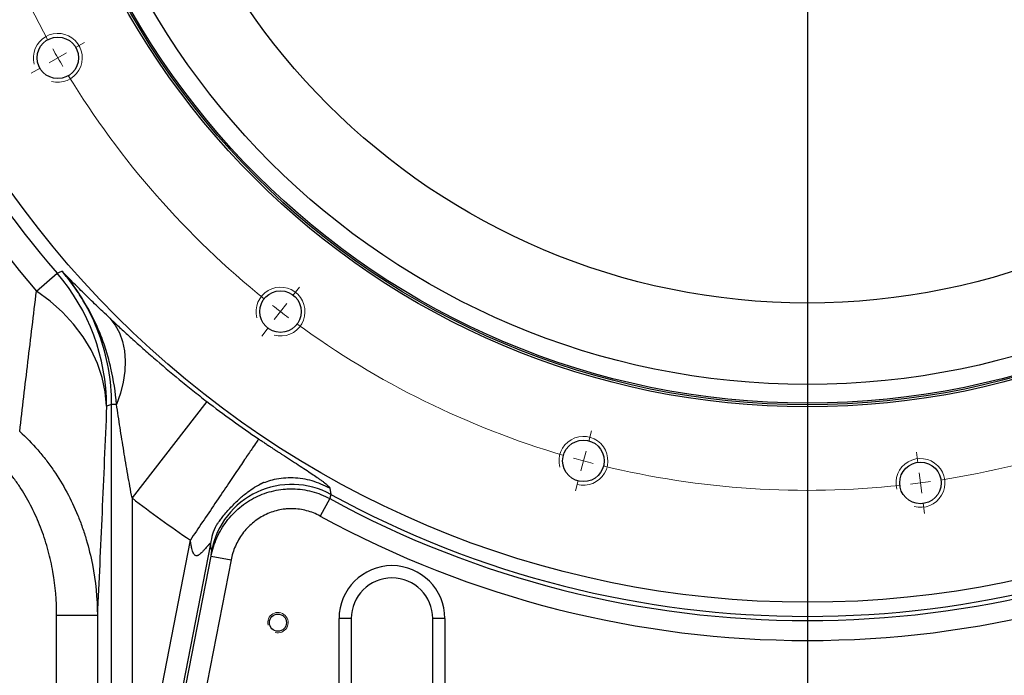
# Model space of a CAD drawing. Header units: millimetres. Extents: x -1 to 10933, y 0 to 7722.
# Tile 111 of 122: x 7496 to 8125, y 5099 to 5517. Entities that reach past the tile are written whole.
import ezdxf

# ---------------------------------------------------------------- set-up
doc = ezdxf.new("R2010")
doc.units = ezdxf.units.MM
doc.header["$LTSCALE"] = 13
doc.header["$PDSIZE"] = -1
doc.dimstyles.new('副本 efort-st-2', dxfattribs={"dimtxt": 100, "dimasz": 50, "dimexe": 1.25, "dimexo": 0.625, "dimtad": 1, "dimdec": 0, "dimlfac": 0.38492, "dimdsep": 46, "dimtxsty": 'Standard', "dimcen": 2.5, "dimclrd": 3, "dimclre": 3, "dimadec": 0, "dimazin": 0, "dimtfac": 1, "dimtmove": 0, "dimatfit": 3, "dimfxl": 1, "dimarcsym": 0})

# ---------------------------------------------------------------- blocks, each defined once
blk = doc.blocks.new('SW_CENTERMARKSYMBOL_10')
at = {"color": 0, "linetype": 'Continuous', "lineweight": 18}
for p, q in [((478.48, 263.25), (478.48, -282.75)), ((11.26, 6.5), (17.11, 9.88)), ((0, 0), (-5.63, -3.25)), ((0, 0), (5.63, 3.25)), ((-11.26, -6.5), (-17.11, -9.88)), ((150.05, -151.76), (154.17, -146.4)), ((142.14, -162.08), (146.1, -156.92)), ((142.14, -162.08), (138.18, -167.23)), ((134.22, -172.39), (130.11, -177.75)), ((338.85, -244.87), (340.6, -238.34)), ((335.48, -257.42), (337.16, -251.15)), ((335.48, -257.42), (333.8, -263.7)), ((548.9, -258.63), (548.02, -251.93)), ((332.12, -269.98), (330.37, -276.51)), ((550.59, -271.52), (549.75, -265.08)), ((550.59, -271.52), (551.44, -277.97)), ((552.29, -284.41), (553.17, -291.11))]:
    blk.add_line(p, q, dxfattribs=at)
for start, end in [(188.84814, 208.65186), (209.32593, 210), (210, 210.67407), (211.34814, 231.15186), (231.82593, 232.5), (232.5, 233.17407), (233.84814, 253.65186), (278.84814, 298.65186), (254.32593, 255), (255, 255.67407), (256.34814, 276.15186), (276.82593, 277.5), (277.5, 278.17407)]:
    blk.add_arc((478.48, 276.25), 552.5, start, end, dxfattribs=at)
blk = doc.blocks.new('*D171')
at = {"color": 3, "lineweight": -2}
for p, q in [((7998.31, 5769.29), (6748.91, 5769.29)), ((6750.16, 5719.29), (6750.16, 5273.29)), ((7218.31, 5223.29), (6748.91, 5223.29))]:
    blk.add_line(p, q, dxfattribs=at)
at = {"color": 3}
for points in [[(6758.49, 5719.29), (6741.83, 5719.29), (6750.16, 5769.29)], [(6741.83, 5273.29), (6758.49, 5273.29), (6750.16, 5223.29)]]:
    blk.add_solid(points, dxfattribs=at)
at = {"layer": 'Defpoints', "color": 0}
for p in [(7998.94, 5769.29), (6750.16, 5223.29), (7218.94, 5223.29)]:
    blk.add_point(p, dxfattribs=at)
at = {"color": 0, "insert": (6699.54, 5497.64), "char_height": 100, "attachment_point": 5, "rotation": 90}
blk.add_mtext('210', dxfattribs=at)
blk = doc.blocks.new('*D174')
at = {"color": 3, "lineweight": -2}
for p, q in [((7998.31, 5769.29), (6591.86, 5769.29)), ((6593.11, 5719.29), (6593.11, 5156.16)), ((7426.08, 5106.16), (6591.86, 5106.16))]:
    blk.add_line(p, q, dxfattribs=at)
at = {"color": 3}
for points in [[(6601.45, 5719.29), (6584.78, 5719.29), (6593.11, 5769.29)], [(6584.78, 5156.16), (6601.45, 5156.16), (6593.11, 5106.16)]]:
    blk.add_solid(points, dxfattribs=at)
at = {"layer": 'Defpoints', "color": 0}
for p in [(7998.94, 5769.29), (6593.11, 5106.16), (7426.71, 5106.16)]:
    blk.add_point(p, dxfattribs=at)
at = {"color": 0, "insert": (6538.58, 5437.72), "char_height": 100, "attachment_point": 5, "rotation": 90}
blk.add_mtext('255±0.03', dxfattribs=at)
blk = doc.blocks.new('*D176')
at = {"color": 3, "lineweight": -2}
for p, q in [((7998.31, 5769.29), (6278.28, 5769.29)), ((6279.53, 5719.29), (6279.53, 4828.69)), ((7818.23, 4778.69), (6278.28, 4778.69))]:
    blk.add_line(p, q, dxfattribs=at)
at = {"color": 3}
for points in [[(6287.86, 5719.29), (6271.2, 5719.29), (6279.53, 5769.29)], [(6271.2, 4828.69), (6287.86, 4828.69), (6279.53, 4778.69)]]:
    blk.add_solid(points, dxfattribs=at)
at = {"layer": 'Defpoints', "color": 0}
for p in [(7998.94, 5769.29), (6279.53, 4778.69), (7818.86, 4778.69)]:
    blk.add_point(p, dxfattribs=at)
at = {"color": 0, "insert": (6228.91, 5283.44), "char_height": 100, "attachment_point": 5, "rotation": 90}
blk.add_mtext('381', dxfattribs=at)
blk = doc.blocks.new('*D178')
at = {"color": 3, "lineweight": -2}
for p, q in [((7998.94, 5768.67), (7998.94, 4518.44)), ((7426.94, 5105.67), (7426.94, 4518.44)), ((7476.94, 4519.69), (7948.94, 4519.69))]:
    blk.add_line(p, q, dxfattribs=at)
at = {"color": 3}
for points in [[(7476.94, 4528.02), (7476.94, 4511.36), (7426.94, 4519.69)], [(7948.94, 4511.36), (7948.94, 4528.02), (7998.94, 4519.69)]]:
    blk.add_solid(points, dxfattribs=at)
at = {"layer": 'Defpoints', "color": 0}
for p in [(7998.94, 5769.29), (7426.94, 5106.29), (7998.94, 4519.69)]:
    blk.add_point(p, dxfattribs=at)
at = {"color": 0, "insert": (7687.57, 4574.23), "char_height": 100, "attachment_point": 5}
blk.add_mtext('220±0.03', dxfattribs=at)
blk = doc.blocks.new('*D179')
at = {"color": 3, "lineweight": -2}
for p, q in [((7998.94, 5768.67), (7998.94, 4329.11)), ((7364.54, 5186.27), (7364.54, 4329.11)), ((7414.54, 4330.36), (7948.94, 4330.36))]:
    blk.add_line(p, q, dxfattribs=at)
at = {"color": 3}
for points in [[(7414.54, 4338.69), (7414.54, 4322.03), (7364.54, 4330.36)], [(7948.94, 4322.03), (7948.94, 4338.69), (7998.94, 4330.36)]]:
    blk.add_solid(points, dxfattribs=at)
at = {"layer": 'Defpoints', "color": 0}
for p in [(7998.94, 5769.29), (7364.54, 5186.89), (7998.94, 4330.36)]:
    blk.add_point(p, dxfattribs=at)
at = {"color": 0, "insert": (7657.88, 4380.98), "char_height": 100, "attachment_point": 5}
blk.add_mtext('244', dxfattribs=at)
blk = doc.blocks.new('*D180')
at = {"color": 3, "lineweight": -2}
for p, q in [((7998.94, 5768.67), (7998.94, 4332.82)), ((8633.34, 5186.27), (8633.34, 4332.82)), ((8048.94, 4334.07), (8583.34, 4334.07))]:
    blk.add_line(p, q, dxfattribs=at)
at = {"color": 3}
for points in [[(8048.94, 4342.41), (8048.94, 4325.74), (7998.94, 4334.07)], [(8583.34, 4325.74), (8583.34, 4342.41), (8633.34, 4334.07)]]:
    blk.add_solid(points, dxfattribs=at)
at = {"layer": 'Defpoints', "color": 0}
for p in [(7998.94, 5769.29), (8633.34, 5186.89), (8633.34, 4334.07)]:
    blk.add_point(p, dxfattribs=at)
at = {"color": 0, "insert": (8322.39, 4384.7), "char_height": 100, "attachment_point": 5}
blk.add_mtext('244', dxfattribs=at)
blk = doc.blocks.new('*D184')
at = {"color": 3, "lineweight": -2}
for p, q in [((7999.56, 5769.29), (9392.65, 5769.29)), ((9391.4, 5719.29), (9391.4, 5236.89)), ((8633.96, 5186.89), (9392.65, 5186.89))]:
    blk.add_line(p, q, dxfattribs=at)
at = {"color": 3}
for points in [[(9399.73, 5719.29), (9383.07, 5719.29), (9391.4, 5769.29)], [(9383.07, 5236.89), (9399.73, 5236.89), (9391.4, 5186.89)]]:
    blk.add_solid(points, dxfattribs=at)
at = {"layer": 'Defpoints', "color": 0}
for p in [(7998.94, 5769.29), (8633.34, 5186.89), (9391.4, 5186.89)]:
    blk.add_point(p, dxfattribs=at)
at = {"color": 0, "insert": (9340.78, 5478.09), "char_height": 100, "attachment_point": 5, "rotation": 90}
blk.add_mtext('224', dxfattribs=at)

msp = doc.modelspace()

# ---------------------------------------------------------------- linework, layer by layer
at = {"color": 7, "linetype": 'Continuous', "lineweight": 25}
for p, q in [((7506.85, 5344.11), (7519.97, 5355.45)), ((7519.97, 5355.45), (7523.07, 5356.81)), ((7615.51, 5273.6), (7567.81, 5211.94)), ((7554.82, 5271.71), (7551.58, 5270.51)), ((7557.9, 5271.71), (7554.82, 5271.71)), ((7554.82, 5033.55), (7554.82, 5271.71)), ((7694.02, 5218.24), (7694.67, 5214.22)), ((7567.81, 5211.94), (7567.81, 5033.55)), ((7694, 5211.55), (7687.9, 5200.38)), ((7578.96, 5050.9), (7605.04, 5185.03)), ((7617.82, 5182.69), (7591.72, 5048.42)), ((7618.65, 5178.57), (7617.82, 5182.69)), ((7594.32, 5051.52), (7618.28, 5174.79)), ((7631.04, 5172.31), (7607.08, 5049.04)), ((7618.28, 5174.79), (7631.04, 5172.31)), ((7545.69, 5136.95), (7519.71, 5136.95)), ((7519.71, 5033.55), (7519.71, 5136.95)), ((7545.69, 5136.95), (7545.69, 5033.55)), ((7699.94, 5004.89), (7699.94, 5134.89)), ((7707.74, 5134.89), (7699.94, 5134.89)), ((7707.74, 5134.89), (7707.74, 5004.89)), ((7767.54, 5134.89), (7759.74, 5134.89)), ((7759.74, 5004.89), (7759.74, 5134.89)), ((7767.54, 5134.89), (7767.54, 5004.89))]:
    msp.add_line(p, q, dxfattribs=at)
at = {"color": 7, "linetype": 'Continuous', "lineweight": 25, "flags": 128}
for points in [[(7551.58, 5270.51), (7550.75, 5279.7), (7548.82, 5288.82), (7545.8, 5297.78), (7541.71, 5306.5), (7536.59, 5314.92), (7530.49, 5322.95), (7523.46, 5330.54), (7515.56, 5337.61), (7506.85, 5344.11)], [(7553.71, 5326.67), (7557.09, 5322.31), (7559.78, 5317.36), (7561.76, 5311.88), (7562.99, 5305.93), (7563.48, 5299.58), (7563.2, 5292.9), (7562.17, 5285.98), (7560.4, 5278.89), (7557.9, 5271.71)]]:
    msp.add_lwpolyline(points, dxfattribs=at)
at = {"color": 7, "linetype": 'Continuous', "lineweight": 25}
for centre, radius in [((7998.94, 5769.29), 624), ((7998.94, 5769.29), 499.2), ((7998.94, 5769.29), 497.9), ((7998.94, 5769.29), 496.86), ((7998.94, 5769.29), 484.9), ((7998.94, 5769.29), 432.9), ((7520.46, 5493.04), 13.26), ((7662.6, 5330.96), 13.26), ((7855.94, 5235.62), 13.26), ((8071.05, 5221.52), 13.26), ((7660.94, 5132.29), 5.46)]:
    msp.add_circle(centre, radius, dxfattribs=at)
for centre, radius, start, end in [((7998.94, 5769.29), 650.33, 125.08959, 220.8279), ((7998.94, 5769.29), 632.99, 125.39965, 220.8279), ((7998.94, 5769.29), 1038.9, 199.47122, 249.57714), ((7421.49, 5270.45), 130.08, 0.02669, 40.8012), ((7998.94, 5769.29), 626.68, 232.27743, 236.01259), ((7669.71, 5168.58), 52.02, 61.32484, 168.92631), ((7998.94, 5769.29), 704.64, 232.27743, 236.01259), ((7998.94, 5769.29), 635.66, 241.33323, 298.66677), ((7998.94, 5769.29), 632.99, 241.27028, 298.72972), ((7998.94, 5769.29), 648.39, 241.33323, 298.66677), ((7733.74, 5134.89), 33.8, 0, 180), ((7733.74, 5134.89), 26, 0, 180)]:
    msp.add_arc(centre, radius, start, end, dxfattribs=at)
at = {"color": 7, "linetype": 'Continuous', "lineweight": 18}
for centre, radius in [((7520.46, 5493.04), 15.6), ((7662.6, 5330.96), 15.6), ((7855.94, 5235.62), 15.6), ((8071.05, 5221.52), 15.6), ((7660.94, 5132.29), 6.5)]:
    msp.add_arc(centre, radius, 255, 195, dxfattribs=at)
at = {"color": 7, "linetype": 'Continuous', "lineweight": 25}
for points, knots in [([(7553.71, 5326.67), (7550.62, 5329.58), (7547.72, 5332.34), (7542.21, 5337.65), (7539.61, 5340.19), (7534.6, 5345.12), (7532.21, 5347.51), (7528.72, 5351.03), (7527.57, 5352.19), (7525.87, 5353.93), (7525.31, 5354.5), (7524.19, 5355.66), (7523.63, 5356.24), (7523.07, 5356.81)], [0, 0, 0, 0, 0.25, 0.25, 0.5, 0.5, 0.75, 0.75, 0.875, 0.875, 0.9375, 0.9375, 1, 1, 1, 1]), ([(7557.9, 5271.71), (7557.25, 5279.5), (7556.1, 5287.18), (7553.5, 5298.53), (7552.49, 5302.29), (7550.17, 5309.73), (7548.85, 5313.43), (7544.48, 5324.28), (7541, 5331.23), (7534.9, 5341.23), (7532.71, 5344.49), (7529.25, 5349.23), (7528.06, 5350.78), (7526.23, 5353.07), (7525.3, 5354.21), (7524.35, 5355.33), (7523.71, 5356.07), (7523.39, 5356.45), (7523.07, 5356.81)], [0, 0, 0, 0, 0.25, 0.25, 0.375, 0.375, 0.5, 0.5, 0.75, 0.75, 0.875, 0.875, 0.9375, 0.9375, 0.96875, 0.984375, 0.984375, 1, 1, 1, 1]), ([(7554.82, 5271.71), (7554.82, 5279.5), (7554.13, 5287.16), (7551.42, 5302.23), (7549.4, 5309.65), (7543.99, 5324.24), (7540.65, 5331.23), (7534.71, 5341.27), (7532.57, 5344.52), (7528.04, 5350.82), (7525.62, 5353.87), (7523.07, 5356.81)], [0, 0, 0, 0, 0.25, 0.25, 0.5, 0.5, 0.75, 0.75, 0.875, 0.875, 1, 1, 1, 1]), ([(7496.12, 5254.39), (7497.84, 5269.05), (7499.59, 5283.84), (7503.16, 5313.72), (7504.98, 5328.82), (7506.85, 5344.11)], [0, 0, 0, 0, 0.5, 0.5, 1, 1, 1, 1]), ([(7553.71, 5326.67), (7555.69, 5324.81), (7557.77, 5322.87), (7562.08, 5318.86), (7564.32, 5316.8), (7568.97, 5312.57), (7571.38, 5310.41), (7575.11, 5307.08), (7576.37, 5305.96), (7578.95, 5303.7), (7580.26, 5302.56), (7586.88, 5296.82), (7592.35, 5292.19), (7600.83, 5285.23), (7603.7, 5282.9), (7608.09, 5279.4), (7609.57, 5278.23), (7612.53, 5275.91), (7614.02, 5274.75), (7615.51, 5273.6)], [0, 0, 0, 0, 0.125, 0.125, 0.25, 0.25, 0.375, 0.375, 0.4375, 0.4375, 0.5, 0.5, 0.75, 0.75, 0.875, 0.875, 0.9375, 0.9375, 1, 1, 1, 1]), ([(7551.58, 5270.51), (7550.62, 5247.4), (7549.65, 5224.8), (7547.69, 5180.36), (7546.69, 5158.51), (7545.69, 5136.95)], [0, 0, 0, 0, 0.5, 0.5, 1, 1, 1, 1]), ([(7567.81, 5211.94), (7566.89, 5216.92), (7566, 5221.92), (7564.26, 5231.9), (7563.41, 5236.89), (7561.77, 5246.87), (7560.97, 5251.86), (7559.41, 5261.81), (7558.65, 5266.77), (7557.9, 5271.71)], [0, 0, 0, 0, 0.25, 0.25, 0.5, 0.5, 0.75, 0.75, 1, 1, 1, 1]), ([(7496.12, 5254.39), (7500.22, 5250.68), (7504.07, 5246.75), (7509.48, 5240.51), (7511.23, 5238.37), (7514.6, 5234.01), (7516.21, 5231.79), (7520.84, 5225.02), (7523.66, 5220.37), (7528.79, 5210.79), (7531.1, 5205.87), (7534.21, 5198.3), (7535.18, 5195.74), (7537, 5190.57), (7537.85, 5187.94), (7540.19, 5180.07), (7541.48, 5174.78), (7544.59, 5158.77), (7545.65, 5147.94), (7545.69, 5136.95)], [0, 0, 0, 0, 0.125, 0.125, 0.1875, 0.1875, 0.25, 0.25, 0.375, 0.375, 0.5, 0.5, 0.5625, 0.5625, 0.625, 0.625, 0.75, 0.75, 1, 1, 1, 1]), ([(7648.61, 5249.67), (7648.53, 5249.54), (7648.21, 5249.08), (7647.07, 5247.38), (7646.24, 5246.14), (7644.02, 5242.85), (7642.63, 5240.8), (7639.34, 5235.92), (7637.44, 5233.09), (7633.21, 5226.83), (7630.89, 5223.39), (7625.99, 5216.11), (7623.41, 5212.28), (7618.15, 5204.48), (7615.47, 5200.51), (7610.18, 5192.66), (7607.56, 5188.78), (7605.04, 5185.03)], [0, 0, 0, 0, 0.125, 0.125, 0.25, 0.25, 0.375, 0.375, 0.5, 0.5, 0.625, 0.625, 0.75, 0.75, 0.875, 0.875, 1, 1, 1, 1]), ([(7648.61, 5249.67), (7648.98, 5249.42), (7649.7, 5248.94), (7650.78, 5248.21), (7651.85, 5247.5), (7652.91, 5246.79), (7653.95, 5246.1), (7654.98, 5245.41), (7656, 5244.73), (7657.01, 5244.07), (7658.01, 5243.41), (7658.99, 5242.76), (7659.97, 5242.12), (7660.93, 5241.49), (7661.87, 5240.87), (7662.81, 5240.26), (7665.27, 5238.66), (7669.13, 5236.15), (7674.16, 5232.9), (7678.74, 5229.93), (7682.79, 5227.26), (7685.72, 5225.27), (7687.88, 5223.76), (7689.48, 5222.59), (7690.85, 5221.54), (7691.81, 5220.76), (7692.47, 5220.17), (7692.92, 5219.75), (7693.29, 5219.37), (7693.59, 5219.02), (7693.81, 5218.72), (7693.97, 5218.45), (7694, 5218.31), (7694.02, 5218.24)], [0, 0, 0, 0, 0.011228, 0.02233, 0.033312, 0.04418, 0.054938, 0.065594, 0.076152, 0.086619, 0.097003, 0.107308, 0.117543, 0.127713, 0.137826, 0.147889, 0.157909, 0.218054, 0.27809, 0.345825, 0.418291, 0.497217, 0.550524, 0.607376, 0.667978, 0.732499, 0.768916, 0.805903, 0.843479, 0.88166, 0.920464, 0.959906, 1, 1, 1, 1]), ([(7519.71, 5136.95), (7519.71, 5146.3), (7518.91, 5155.53), (7516.52, 5169.21), (7515.53, 5173.74), (7513.71, 5180.48), (7513.06, 5182.73), (7511.64, 5187.18), (7510.88, 5189.38), (7508.45, 5195.9), (7506.63, 5200.16), (7502.57, 5208.46), (7500.33, 5212.5), (7496.64, 5218.41), (7495.35, 5220.35), (7492.65, 5224.17), (7491.24, 5226.05), (7486.87, 5231.53), (7483.74, 5235), (7480.39, 5238.28)], [0, 0, 0, 0, 0.25, 0.25, 0.375, 0.375, 0.4375, 0.4375, 0.5, 0.5, 0.625, 0.625, 0.75, 0.75, 0.8125, 0.8125, 0.875, 0.875, 1, 1, 1, 1]), ([(7618.28, 5174.79), (7619.07, 5178.82), (7620.29, 5182.69), (7622.76, 5188.26), (7623.69, 5190.08), (7625.78, 5193.63), (7626.91, 5195.33), (7630.58, 5200.2), (7633.37, 5203.15), (7638.12, 5207.1), (7639.77, 5208.31), (7643.18, 5210.53), (7644.95, 5211.53), (7648.59, 5213.33), (7650.48, 5214.13), (7654.37, 5215.51), (7656.33, 5216.07), (7660.3, 5216.96), (7662.31, 5217.29), (7665.35, 5217.6), (7666.37, 5217.67), (7668.41, 5217.76), (7669.45, 5217.77), (7674.58, 5217.68), (7678.61, 5217.12), (7684.54, 5215.56), (7686.5, 5214.92), (7690.33, 5213.4), (7692.19, 5212.53), (7694, 5211.55)], [0, 0, 0, 0, 0.125, 0.125, 0.1875, 0.1875, 0.25, 0.25, 0.375, 0.375, 0.4375, 0.4375, 0.5, 0.5, 0.5625, 0.5625, 0.625, 0.625, 0.6875, 0.6875, 0.71875, 0.71875, 0.75, 0.75, 0.875, 0.875, 0.9375, 0.9375, 1, 1, 1, 1]), ([(7622.19, 5195.29), (7622.19, 5195.29), (7622.19, 5195.28), (7622.22, 5195.3), (7622.26, 5195.34), (7622.36, 5195.46), (7622.63, 5195.82), (7623.21, 5196.61), (7624.33, 5198.11), (7626.87, 5201.39), (7630.88, 5206.05), (7636.15, 5211.32), (7641.2, 5215.55), (7645.06, 5218.21), (7647.64, 5219.74), (7649.25, 5220.62), (7650.63, 5221.31), (7651.53, 5221.72), (7651.99, 5221.93), (7652.14, 5222), (7652.11, 5221.99), (7652.1, 5221.99)], [0, 0, 0, 0, 0.000804, 0.003883, 0.007095, 0.010639, 0.019267, 0.04407, 0.080735, 0.148878, 0.330512, 0.50949, 0.666853, 0.78476, 0.829905, 0.869745, 0.909125, 0.953073, 0.975711, 0.997173, 1, 1, 1, 1]), ([(7687.9, 5200.38), (7686.53, 5201.13), (7685.13, 5201.79), (7682.24, 5202.93), (7680.76, 5203.42), (7676.3, 5204.59), (7673.26, 5205.01), (7669.38, 5205.07), (7668.6, 5205.06), (7667.06, 5204.99), (7666.29, 5204.93), (7664, 5204.68), (7662.49, 5204.43), (7659.5, 5203.74), (7658.02, 5203.3), (7655.09, 5202.24), (7653.68, 5201.63), (7650.94, 5200.24), (7649.62, 5199.47), (7647.06, 5197.77), (7645.82, 5196.84), (7642.27, 5193.83), (7640.19, 5191.58), (7637.46, 5187.88), (7636.61, 5186.59), (7635.06, 5183.89), (7634.37, 5182.51), (7632.54, 5178.29), (7631.64, 5175.36), (7631.04, 5172.31)], [0, 0, 0, 0, 0.0625, 0.0625, 0.125, 0.125, 0.25, 0.25, 0.28125, 0.28125, 0.3125, 0.3125, 0.375, 0.375, 0.4375, 0.4375, 0.5, 0.5, 0.5625, 0.5625, 0.625, 0.625, 0.75, 0.75, 0.8125, 0.8125, 0.875, 0.875, 1, 1, 1, 1]), ([(7617.82, 5182.69), (7617.82, 5182.71), (7617.83, 5182.76), (7617.81, 5182.8), (7617.78, 5182.83), (7617.74, 5182.83), (7617.68, 5182.82), (7617.6, 5182.78), (7617.51, 5182.72), (7617.4, 5182.63), (7617.28, 5182.53), (7617.14, 5182.4), (7616.98, 5182.26), (7616.81, 5182.09), (7616.63, 5181.9), (7616.43, 5181.68), (7616.21, 5181.45), (7615.81, 5181.01), (7615.13, 5180.23), (7614.35, 5179.33), (7613.65, 5178.53), (7613.11, 5177.93), (7612.56, 5177.35), (7611.86, 5176.65), (7611.06, 5175.94), (7610.14, 5175.3), (7609.37, 5175.02), (7608.71, 5174.99), (7608.06, 5175.23), (7607.46, 5175.81), (7606.91, 5176.73), (7606.39, 5178.05), (7605.91, 5179.87), (7605.43, 5182.26), (7605.18, 5184.05), (7605.04, 5185.03)], [0, 0, 0, 0, 0.01309, 0.0260916, 0.0390569, 0.0520386, 0.065089, 0.0782599, 0.0916014, 0.1051618, 0.1189871, 0.1331208, 0.1476035, 0.1624731, 0.1777643, 0.1935095, 0.2097379, 0.2264765, 0.2814041, 0.3478346, 0.3737121, 0.408224, 0.4428978, 0.4657685, 0.5224954, 0.5639533, 0.5918155, 0.6158338, 0.6383546, 0.6675962, 0.7039269, 0.7492159, 0.814323, 0.8978073, 1, 1, 1, 1]), ([(7618.28, 5174.79), (7618.44, 5175.88), (7618.55, 5176.75), (7618.67, 5178.01), (7618.69, 5178.41), (7618.65, 5178.57)], [0, 0, 0, 0, 0.5, 0.5, 1, 1, 1, 1])]:
    msp.add_open_spline(points, degree=3, knots=knots, dxfattribs=at)
at = {"color": 8, "linetype": 'Continuous', "lineweight": 25}
for points, knots in [([(7694.02, 5218.24), (7690.31, 5219.97), (7682.9, 5223.43), (7670.66, 5225.08), (7659.17, 5224.39), (7652.33, 5221.78), (7649.31, 5220.64)], [0, 0, 0, 0, 0.263856, 0.527712, 0.791569, 1, 1, 1, 1]), ([(7622.15, 5195.29), (7621.95, 5194.96), (7619.59, 5191.18), (7618.67, 5186.74), (7617.82, 5182.69)], [0, 0, 0, 0, 0.086292, 1, 1, 1, 1])]:
    msp.add_open_spline(points, degree=3, knots=knots, dxfattribs=at)
at = {"color": 7, "linetype": 'Continuous', "lineweight": 25}
msp.add_open_spline([(7694.67, 5214.22), (7694.65, 5213.93), (7694.43, 5213.04), (7694, 5211.55)], degree=3, dxfattribs=at)

# ---------------------------------------------------------------- block references
at = {"color": 7, "linetype": 'Continuous', "lineweight": 18, "true_color": 0xffffff}
msp.add_blockref('SW_CENTERMARKSYMBOL_10', (7520.46, 5493.04), dxfattribs=at)

# ---------------------------------------------------------------- dimensions: what is measured, and where the dimension line sits
at = {"color": 0}
for base, p2, picture, middle in [((6279.53, 4778.69), (7818.86, 4778.69), '*D176', (6279.53, 5283.44)), ((6750.16, 5223.29), (7218.94, 5223.29), '*D171', (6750.16, 5497.64))]:
    dim = msp.add_linear_dim(base=base, p1=(7998.94, 5769.29), p2=p2, angle=90, dimstyle='副本 efort-st-2', dxfattribs=at)
    dim.commit()
    dim.dimension.update_dxf_attribs({"geometry": picture, "text_midpoint": middle, "dimtype": 160})
dim = msp.add_linear_dim(base=(6593.11, 5106.16), p1=(7998.94, 5769.29), p2=(7426.71, 5106.16), angle=90, text='<>±0.03', dimstyle='副本 efort-st-2', override={"dimtxsty": 'Standard'}, dxfattribs=at)
dim.commit()
dim.dimension.update_dxf_attribs({"geometry": '*D174', "text_midpoint": (6538.58, 5437.72)})
for base, p1, p2, picture, middle in [((7998.94, 4330.36), (7364.54, 5186.89), (7998.94, 5769.29), '*D179', (7657.88, 4330.36)), ((8633.34, 4334.07), (7998.94, 5769.29), (8633.34, 5186.89), '*D180', (8322.39, 4334.07))]:
    dim = msp.add_linear_dim(base=base, p1=p1, p2=p2, dimstyle='副本 efort-st-2', dxfattribs=at)
    dim.commit()
    dim.dimension.update_dxf_attribs({"geometry": picture, "text_midpoint": middle, "dimtype": 160})
dim = msp.add_linear_dim(base=(7998.94, 4519.69), p1=(7426.94, 5106.29), p2=(7998.94, 5769.29), text='<>±0.03', dimstyle='副本 efort-st-2', override={"dimtxsty": 'Standard'}, dxfattribs=at)
dim.commit()
dim.dimension.update_dxf_attribs({"geometry": '*D178', "text_midpoint": (7687.57, 4519.69), "dimtype": 160})
dim = msp.add_linear_dim(base=(9391.4, 5186.89), p1=(7998.94, 5769.29), p2=(8633.34, 5186.89), angle=90, dimstyle='副本 efort-st-2', dxfattribs=at)
dim.commit()
dim.dimension.update_dxf_attribs({"geometry": '*D184', "text_midpoint": (9340.78, 5478.09)})

doc.saveas('drawing.dxf')
